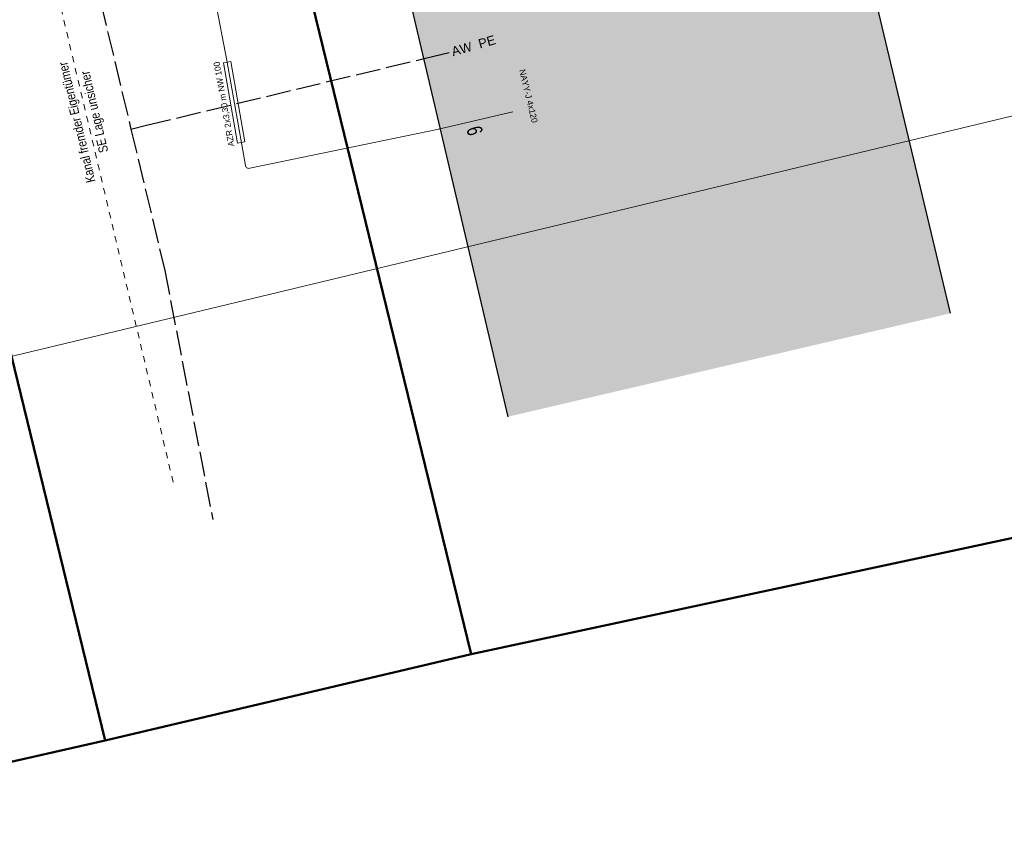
# Model space of a CAD drawing. Header units: metres. Extents: x 311004 to 311786, y 5688269 to 5688759.
# Tile 24 of 96: x 311308 to 311348, y 5688324 to 5688358. Entities that reach past the tile are written whole.
import ezdxf

# ---------------------------------------------------------------- set-up
doc = ezdxf.new("R2010")
doc.units = ezdxf.units.M
for name, pattern in [('1600.2028', [0]), ('2.10', [0.5, 0.25, -0.25]), ('2.195', [1.25, 1, -0.25]), ('2.7', [0]), ('2.8', [0])]:
    doc.linetypes.add(name, pattern=pattern)
for name, color, linetype in [('Flurstücke_Grenzpunkte', 51, 'CONTINUOUS'), ('Gebäude', 7, 'CONTINUOUS'), ('Oberflächen', 7, 'CONTINUOUS'), ('Plottbox', 193, 'CONTINUOUS'), ('Stromversorgung', 1, 'CONTINUOUS'), ('TWL', 5, 'CONTINUOUS')]:
    doc.layers.add(name, color=color, linetype=linetype)
doc.styles.add('Beschriftung Elektroleitung', font='Arial.ttf', dxfattribs={"width": 0.97})
doc.styles.add('Hausnummer', font='Arial Narrow.ttf', dxfattribs={"width": 0.85})
doc.styles.add('K 10 700 - Schrägstrich als Bruchstrich interpretiert', font='Arial.ttf')
doc.styles.add('Oberflächenmaterial', font='Arial Narrow.ttf')
doc.styles.add('TW Texte', font='Arial.ttf')

# ---------------------------------------------------------------- blocks, each defined once
blk = doc.blocks.new('O627')
at = {"layer": 'Flurstücke_Grenzpunkte', "color": 8, "linetype": '1600.2028', "lineweight": 50}
blk.add_lwpolyline([(311315.431, 5688375.538), (311347.634, 5688382.203), (311346.265, 5688387.951), (311337.671, 5688385.772), (311317.614, 5688380.96), (311299.459, 5688376.679), (311311.173, 5688328.688), (311326.035, 5688332.186)], close=True, dxfattribs=at)
blk = doc.blocks.new('O649')
at = {"layer": 'Flurstücke_Grenzpunkte', "color": 8, "linetype": '1600.2028', "lineweight": 50}
blk.add_lwpolyline([(311311.173, 5688328.688), (311299.459, 5688376.679), (311293.498, 5688375.291), (311291.001, 5688385.508), (311286.098, 5688384.173)], dxfattribs=at)
at = {"layer": 'Flurstücke_Grenzpunkte', "color": 7, "linetype": '1600.2028', "lineweight": 50}
blk.add_lwpolyline([(311286.098, 5688384.173), (311277.239, 5688382.048), (311283.885, 5688370.971), (311284.673, 5688371.21), (311287.785, 5688356.437, -1.009701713), (311288.293, 5688353.983), (311291.014, 5688340.982)], format="xyb", dxfattribs=at)
blk.add_lwpolyline([(311291.014, 5688340.982), (311296.209, 5688339.805), (311295.731, 5688337.735), (311298.871, 5688328.698), (311301.555, 5688326.515), (311311.173, 5688328.688)], dxfattribs=at)
at = {"layer": 'Flurstücke_Grenzpunkte', "color": 7, "lineweight": 35, "insert": (311295.881775, 5688361.459704), "char_height": 0.875, "attachment_point": 5, "rotation": 13.4999787, "line_spacing_factor": 0.84, "style": 'K 10 700 - Schrägstrich als Bruchstrich interpretiert'}
blk.add_mtext('\\S1666/2;', dxfattribs=at)
blk = doc.blocks.new('O843')
at = {"layer": 'Flurstücke_Grenzpunkte', "color": 8, "linetype": '1600.2028', "lineweight": 50}
blk.add_lwpolyline([(311347.634, 5688382.203), (311315.431, 5688375.538), (311326.035, 5688332.186), (311357.92, 5688339.031)], close=True, dxfattribs=at)

msp = doc.modelspace()

# ---------------------------------------------------------------- hatches: boundary and pattern name
at = {"layer": 'Gebäude', "lineweight": 25, "true_color": 0xa6a6a6}
msp.add_hatch(color=253, dxfattribs=at).paths.add_polyline_path([(311327.511, 5688341.819), (311320.499, 5688371.659), (311338.406, 5688375.688), (311345.485, 5688346.016)], flags=0)

# ---------------------------------------------------------------- linework, layer by layer
at = {"layer": 'Gebäude', "color": 7, "linetype": '2.7', "lineweight": 25}
for p, q in [((311345.485, 5688346.016), (311338.406, 5688375.688)), ((311320.499, 5688371.659), (311327.511, 5688341.819))]:
    msp.add_line(p, q, dxfattribs=at)
at = {"layer": 'Plottbox', "color": 7, "linetype": 'Continuous', "lineweight": 18}
msp.add_lwpolyline([(311160.207663, 5688308.936479), (311357.355665, 5688356.267527), (311308.85739, 5688558.277378), (311111.709389, 5688510.94633)], close=True, dxfattribs=at)
at = {"layer": 'Stromversorgung', "color": 3, "linetype": '2.8', "lineweight": 13}
for p, q in [((311316.123, 5688356.196), (311313.019, 5688372.407)), ((311316.865, 5688352.015), (311316.123, 5688356.196)), ((311327.716, 5688354.185), (311324.649, 5688353.468)), ((311324.649, 5688353.468), (311317.043, 5688351.895))]:
    msp.add_line(p, q, dxfattribs=at)
at = {"layer": 'Stromversorgung', "color": 7, "linetype": '2.8', "lineweight": 13}
for p, q in [((311315.975, 5688356.169), (311316.271, 5688356.221)), ((311316.552, 5688352.92), (311315.975, 5688356.169)), ((311316.271, 5688356.221), (311316.847, 5688352.972)), ((311316.847, 5688352.972), (311316.552, 5688352.92))]:
    msp.add_line(p, q, dxfattribs=at)
at = {"layer": 'Stromversorgung', "color": 3, "linetype": '2.8', "lineweight": 13}
msp.add_arc((311317.012298, 5688352.041476), 0.149659, 190.1897771, 281.8378898, dxfattribs=at)
at = {"layer": 'TWL', "color": 7, "linetype": '2.10', "lineweight": 13}
msp.add_line((311306.851, 5688369.088, 118.872), (311313.944, 5688339.123), dxfattribs=at)
at = {"layer": 'TWL', "color": 160, "linetype": '2.195', "lineweight": 25, "true_color": 0x3354ff}
for p, q in [((311310.695, 5688359.877), (311312.222, 5688353.488)), ((311324.17, 5688356.363), (311325.143, 5688356.598)), ((311312.857, 5688353.641), (311324.17, 5688356.363)), ((311312.222, 5688353.488), (311312.857, 5688353.641)), ((311312.222, 5688353.488), (311313.592, 5688347.756)), ((311313.592, 5688347.756), (311315.546, 5688337.652))]:
    msp.add_line(p, q, dxfattribs=at)

# ---------------------------------------------------------------- block references
at = {"layer": 'Flurstücke_Grenzpunkte', "color": 7, "true_color": 0xffffff}
for name in ['O627', 'O649', 'O843']:
    msp.add_blockref(name, (0, 0), dxfattribs=at)

# ---------------------------------------------------------------- texts
at = {"layer": 'Gebäude', "color": 7, "lineweight": 18, "insert": (311325.865, 5688353.331), "char_height": 0.625, "attachment_point": 8, "rotation": 285.9059427, "line_spacing_factor": 0.84, "style": 'Hausnummer'}
msp.add_mtext('6', dxfattribs=at)
at = {"layer": 'Oberflächen', "color": 7, "lineweight": 18, "char_height": 0.375, "line_spacing_factor": 0.84, "style": 'Oberflächenmaterial'}
for s, insert, attachment_point, rotation in [('Kanal fremder Eigentümer ', (311310.315519, 5688353.829011), 8, 103.2925919), ('SE Lage unsicher', (311310.547977, 5688354.141008), 2, 103.3001934)]:
    msp.add_mtext(s, dxfattribs=dict(at, insert=insert, attachment_point=attachment_point, rotation=rotation))
at = {"layer": 'Stromversorgung', "color": 1, "lineweight": 25, "insert": (311316.165041, 5688354.527014), "char_height": 0.25, "attachment_point": 8, "rotation": 100.0703349, "line_spacing_factor": 0.84, "style": 'Beschriftung Elektroleitung'}
msp.add_mtext('AZR 2x3,30 m NW 100', dxfattribs=at)
at = {"layer": 'Stromversorgung', "color": 3, "lineweight": 25, "insert": (311327.971, 5688355.876), "char_height": 0.25, "attachment_point": 7, "rotation": 283.5824283, "line_spacing_factor": 0.84, "style": 'Beschriftung Elektroleitung'}
msp.add_mtext('NAYY-J 4x120', dxfattribs=at)
at = {"layer": 'TWL', "color": 160, "lineweight": 25, "true_color": 0x3354ff, "insert": (311325.24, 5688356.621), "char_height": 0.375, "attachment_point": 4, "rotation": 15.8981984, "line_spacing_factor": 0.84, "style": 'TW Texte'}
msp.add_mtext('AW  PE', dxfattribs=at)

doc.saveas('drawing.dxf')
